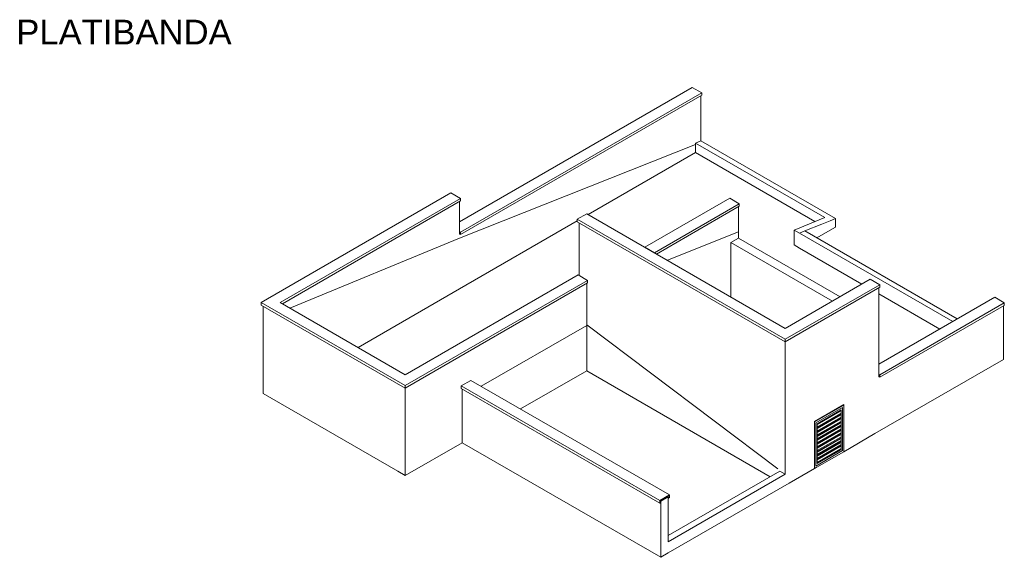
# Model space of a CAD drawing. Header units: metres. Extents: x -16.8 to 29.9, y -11.9 to 37.1.
# Tile 202 of 202: x -16.8 to -2.5, y 29.3 to 37.1. Entities that reach past the tile are written whole.
import ezdxf

# ---------------------------------------------------------------- set-up
doc = ezdxf.new("R2010")
doc.units = ezdxf.units.M
for name, color, linetype, lineweight in [('A-DOOR', 7, 'Continuous', 5), ('A-ROOF', 7, 'Continuous', 5), ('A-WALL', 7, 'Continuous', 5), ('G-ANNO-TEXT', 7, 'Continuous', 9), ('I-WALL', 7, 'Continuous', 5)]:
    doc.layers.add(name, color=color, linetype=linetype, lineweight=lineweight)
doc.styles.add('Arial', font='arial.ttf', dxfattribs={"height": 0.36})

# ---------------------------------------------------------------- blocks, each defined once
blk = doc.blocks.new('Parede básica _ ALV_EST_PA8 - ___-1864387-EXPLODE')
at = {"layer": 'I-WALL'}
for p, q in [((-11.187, 31.775), (-11.187, 30.505)), ((-11.187, 30.505), (-10.36, 30.983)), ((-11.187, 30.505), (-11.297, 30.568))]:
    blk.add_line(p, q, dxfattribs=at)
blk = doc.blocks.new('Parede básica _ ALV_EST_PA8 - ___-1864707-EXPLODE')
at = {"layer": 'I-WALL'}
for p, q in [((-2.497, 32.191), (-2.497, 32.971)), ((-4.362, 31.115), (-2.497, 32.191))]:
    blk.add_line(p, q, dxfattribs=at)
blk = doc.blocks.new('Parede básica _ ALV_EST_PA6 - ___-1864832-EXPLODE')
at = {"layer": 'I-WALL'}
for p, q in [((-4.307, 31.963), (-4.307, 33.232)), ((-5.665, 32.449), (-5.665, 30.526)), ((-5.241, 31.293), (-4.816, 31.538)), ((-4.816, 31.538), (-4.816, 30.852)), ((-5.241, 30.607), (-5.241, 31.293)), ((-4.816, 30.852), (-4.362, 31.115)), ((-5.665, 30.526), (-5.743, 30.571)), ((-5.61, 30.394), (-5.241, 30.607))]:
    blk.add_line(p, q, dxfattribs=at)
blk = doc.blocks.new('Parede básica _ ALV_EST_PA6_2 - ___-1865175-EXPLODE')
at = {"layer": 'I-WALL'}
for p, q in [((-6.347, 34.049), (-7.377, 33.633)), ((-6.347, 33.957), (-6.347, 34.049))]:
    blk.add_line(p, q, dxfattribs=at)
blk = doc.blocks.new('Parede básica _ ALV_EST_PA6_2 - ___-1865258-EXPLODE')
at = {"layer": 'I-WALL'}
for p, q in [((-6.347, 33.957), (-6.457, 33.894)), ((-6.347, 33.957), (-4.869, 33.104)), ((-4.979, 33.04), (-6.457, 33.894)), ((-6.457, 33.894), (-6.457, 33.102))]:
    blk.add_line(p, q, dxfattribs=at)
blk = doc.blocks.new('Parede básica _ ALV_EST_PA9 - ___-1865614-EXPLODE')
at = {"layer": 'I-WALL'}
for p, q in [((-8.659, 34.177), (-8.659, 33.414)), ((-8.55, 32.697), (-5.774, 30.602))]:
    blk.add_line(p, q, dxfattribs=at)
blk = doc.blocks.new('Parede básica _ ALV_EST_PA8 - ___-1866181-EXPLODE')
at = {"layer": 'I-WALL'}
for p, q in [((-13.252, 32.967), (-13.252, 31.697)), ((-13.252, 31.697), (-11.297, 30.568))]:
    blk.add_line(p, q, dxfattribs=at)
blk = doc.blocks.new('Parede básica _ ALV_EST_PA8 - ___-1867121-EXPLODE')
at = {"layer": 'I-WALL'}
for p, q in [((-10.399, 34.035), (-10.399, 34.488)), ((-12.862, 32.938), (-10.399, 33.953)), ((-11.873, 32.367), (-10.399, 33.218))]:
    blk.add_line(p, q, dxfattribs=at)
blk = doc.blocks.new('Parede básica _ ALV_EST_PA8 - ___-1867594-EXPLODE')
at = {"layer": 'I-WALL'}
for p, q in [((-6.892, 35.369), (-6.892, 36.023)), ((-10.399, 33.953), (-6.97, 35.318)), ((-8.529, 34.298), (-6.97, 35.198)), ((-10.399, 33.218), (-8.688, 34.206))]:
    blk.add_line(p, q, dxfattribs=at)
blk = doc.blocks.new('PORTA DE GIRO L_56-EXPLODE0')
at = {"layer": 'A-DOOR'}
for p, q in [((-4.816, 31.53), (-5.241, 31.285)), ((-4.834, 31.495), (-5.223, 31.271)), ((-5.223, 31.271), (-4.834, 31.495)), ((-4.834, 30.867), (-4.834, 31.495)), ((-4.834, 31.495), (-4.834, 30.867)), ((-4.823, 31.534), (-4.816, 31.53)), ((-4.816, 30.852), (-4.816, 31.53)), ((-5.202, 31.258), (-4.855, 31.458)), ((-4.859, 31.452), (-5.202, 31.253)), ((-4.866, 31.44), (-5.202, 31.246)), ((-4.859, 31.408), (-5.202, 31.21)), ((-4.859, 31.394), (-5.202, 31.196)), ((-4.866, 31.383), (-5.202, 31.189)), ((-4.859, 31.35), (-5.202, 31.152)), ((-4.859, 31.337), (-5.202, 31.139)), ((-4.855, 31.458), (-4.855, 30.879)), ((-5.241, 31.285), (-5.241, 30.607)), ((-5.223, 31.271), (-5.223, 30.642)), ((-5.223, 30.642), (-5.223, 31.271)), ((-4.866, 31.326), (-5.202, 31.132)), ((-4.859, 31.293), (-5.202, 31.095)), ((-4.859, 31.28), (-5.202, 31.082)), ((-4.866, 31.269), (-5.202, 31.075)), ((-5.202, 30.679), (-5.202, 31.258)), ((-4.859, 31.236), (-5.202, 31.038)), ((-4.859, 31.223), (-5.202, 31.025)), ((-4.866, 31.212), (-5.202, 31.018)), ((-4.859, 31.179), (-5.202, 30.981)), ((-4.859, 31.166), (-5.202, 30.968)), ((-4.866, 31.154), (-5.202, 30.961)), ((-4.859, 31.122), (-5.202, 30.924)), ((-4.859, 31.109), (-5.202, 30.911)), ((-4.866, 31.097), (-5.202, 30.903)), ((-4.859, 31.065), (-5.202, 30.867)), ((-4.859, 31.051), (-5.202, 30.854)), ((-4.866, 31.04), (-5.202, 30.846)), ((-4.859, 31.008), (-5.202, 30.81)), ((-4.859, 30.994), (-5.202, 30.796)), ((-4.866, 30.983), (-5.202, 30.789)), ((-4.859, 30.95), (-5.202, 30.752)), ((-4.859, 30.937), (-5.202, 30.739)), ((-4.866, 30.926), (-5.202, 30.732)), ((-5.241, 30.607), (-4.816, 30.852)), ((-5.223, 30.642), (-4.834, 30.867)), ((-4.834, 30.867), (-5.223, 30.642)), ((-4.859, 30.893), (-5.202, 30.695)), ((-5.202, 30.683), (-4.859, 30.881)), ((-4.855, 30.879), (-5.202, 30.679)), ((-4.855, 30.879), (-4.859, 30.881)), ((-5.219, 30.62), (-5.241, 30.607)), ((-5.241, 30.607), (-5.219, 30.62))]:
    blk.add_line(p, q, dxfattribs=at)
blk = doc.blocks.new('PORTA DE GIRO L_01-EXPLODE1')
blk.add_blockref('PORTA DE GIRO L_56-EXPLODE0', (0, 0))
blk = doc.blocks.new('Parede básica _ TIJOLO_COMUM_FECHAMENTO - ___-1913448-EXPLODE')
at = {"layer": 'A-WALL'}
for p, q in [((-6.892, 35.369), (-6.97, 35.337)), ((-5.092, 34.254), (-6.97, 35.337)), ((-6.97, 35.337), (-6.97, 35.198)), ((-6.892, 35.369), (-4.937, 34.24)), ((-6.97, 35.198), (-5.234, 34.196)), ((-4.937, 34.24), (-5.014, 34.209)), ((-4.937, 34.24), (-4.937, 34.114)), ((-4.937, 34.114), (-5.014, 34.069))]:
    blk.add_line(p, q, dxfattribs=at)
blk = doc.blocks.new('Parede básica _ TIJOLO_COMUM_FECHAMENTO - ___-1913577-EXPLODE')
at = {"layer": 'A-WALL'}
for p, q in [((-5.538, 34.073), (-5.092, 34.254)), ((-5.014, 34.209), (-5.135, 34.16)), ((-5.538, 33.857), (-5.538, 34.073)), ((-5.46, 34.029), (-5.538, 34.073)), ((-5.135, 34.16), (-5.382, 34.06)), ((-5.206, 33.959), (-5.014, 34.069)), ((-5.46, 33.812), (-5.538, 33.857))]:
    blk.add_line(p, q, dxfattribs=at)
blk = doc.blocks.new('Parede básica _ TIJOLO_COMUM_FECHAMENTO - ___-1913929-EXPLODE')
at = {"layer": 'A-WALL'}
for p, q in [((-5.46, 34.029), (-5.382, 34.06)), ((-5.382, 34.06), (-3.166, 32.781)), ((-3.232, 32.743), (-5.46, 34.029)), ((-5.46, 34.029), (-5.46, 34.029)), ((-5.46, 33.812), (-4.551, 33.287)), ((-4.307, 33.147), (-3.42, 32.634))]:
    blk.add_line(p, q, dxfattribs=at)
blk = doc.blocks.new('RUFO_1_ - RUFO_1_-1923193-EXPLODE')
at = {"layer": 'A-ROOF'}
for p, q in [((-10.399, 34.194), (-7.016, 36.147)), ((-10.385, 34.043), (-6.878, 36.068)), ((-7.016, 36.147), (-6.878, 36.068)), ((-6.878, 36.068), (-6.878, 36.031)), ((-6.878, 36.031), (-10.385, 34.006)), ((-13.28, 33.02), (-10.523, 34.612)), ((-13.005, 33.02), (-10.385, 34.533)), ((-10.385, 34.496), (-12.973, 33.002)), ((-10.523, 34.612), (-10.385, 34.533)), ((-10.385, 34.533), (-10.385, 34.496)), ((-6.471, 34.535), (-7.705, 33.822)), ((-6.471, 34.535), (-6.333, 34.455)), ((-6.333, 34.455), (-7.567, 33.743)), ((-6.333, 34.418), (-7.535, 33.724)), ((-6.333, 34.455), (-6.333, 34.418)), ((-8.55, 34.31), (-8.688, 34.231)), ((-8.688, 34.231), (-5.665, 32.485)), ((-8.688, 34.231), (-8.688, 34.194)), ((-5.665, 32.449), (-8.688, 34.194)), ((-5.665, 32.644), (-8.55, 34.31)), ((-10.385, 34.043), (-10.399, 34.051)), ((-10.399, 34.035), (-10.397, 34.013)), ((-10.397, 34.013), (-10.385, 34.006)), ((-10.385, 34.006), (-10.385, 34.043)), ((-7.567, 33.743), (-7.705, 33.822)), ((-8.675, 33.421), (-11.187, 31.971)), ((-11.187, 31.812), (-8.538, 33.341)), ((-8.538, 33.341), (-8.675, 33.421)), ((-8.538, 33.341), (-8.538, 33.305)), ((-5.665, 32.644), (-4.431, 33.357)), ((-4.431, 33.357), (-4.293, 33.277)), ((-8.538, 33.305), (-11.187, 31.775)), ((-5.665, 32.485), (-4.293, 33.277)), ((-5.665, 32.449), (-4.293, 33.241)), ((-4.293, 33.277), (-4.293, 33.241)), ((-4.307, 32.122), (-2.621, 33.096)), ((-2.621, 33.096), (-2.483, 33.016)), ((-13.28, 32.983), (-13.28, 33.02)), ((-13.28, 33.02), (-11.187, 31.812)), ((-11.187, 31.775), (-13.28, 32.983)), ((-11.187, 31.971), (-13.005, 33.02)), ((-4.293, 31.971), (-2.483, 33.016)), ((-2.483, 32.979), (-4.293, 31.934)), ((-2.483, 33.016), (-2.483, 32.979)), ((-5.665, 32.485), (-5.665, 32.449)), ((-4.293, 31.971), (-4.307, 31.979)), ((-4.307, 31.963), (-4.305, 31.941)), ((-4.305, 31.941), (-4.293, 31.934)), ((-4.293, 31.934), (-4.293, 31.971)), ((-11.187, 31.775), (-11.187, 31.812)), ((-10.374, 31.808), (-10.233, 31.889)), ((-10.374, 31.771), (-10.374, 31.808)), ((-10.374, 31.808), (-7.489, 30.142)), ((-10.374, 31.771), (-7.489, 30.105)), ((-10.233, 31.889), (-7.348, 30.224)), ((-7.348, 30.224), (-7.489, 30.142)), ((-7.475, 30.134), (-7.362, 30.199)), ((-7.362, 30.199), (-7.36, 30.179)), ((-7.36, 30.179), (-7.348, 30.187)), ((-7.348, 30.187), (-7.348, 30.224)), ((-7.489, 30.142), (-7.489, 30.105)), ((-7.489, 30.105), (-7.477, 30.112)), ((-7.477, 30.112), (-7.475, 30.134)), ((-7.366, 30.182), (-7.36, 30.179))]:
    blk.add_line(p, q, dxfattribs=at)
blk = doc.blocks.new('RUFO_1_ - RUFO_1_-1923195-EXPLODE')
blk.add_blockref('RUFO_1_ - RUFO_1_-1923193-EXPLODE', (0, 0))
blk = doc.blocks.new('Parede básica _ TIJOLO_COMUM_FECHAMENTO - ___-1934952-EXPLODE')
at = {"layer": 'A-WALL'}
for p, q in [((-7.366, 29.634), (-5.743, 30.571)), ((-5.665, 30.526), (-7.366, 29.544)), ((-7.366, 29.38), (-5.61, 30.394))]:
    blk.add_line(p, q, dxfattribs=at)
blk = doc.blocks.new('Parede básica _ ALV_EST_PA6_2 - ___-1988383-EXPLODE')
at = {"layer": 'I-WALL'}
for p, q in [((-6.347, 34.049), (-6.347, 34.41)), ((-7.377, 33.633), (-6.347, 34.049))]:
    blk.add_line(p, q, dxfattribs=at)
blk = doc.blocks.new('Parede básica _ ALV_EST_PA4_2_ - ___-2130574-EXPLODE')
at = {"layer": 'I-WALL'}
for p, q in [((-10.36, 31.763), (-10.36, 30.983)), ((-10.36, 30.983), (-7.475, 29.317)), ((-7.475, 30.134), (-7.366, 30.197)), ((-7.366, 30.197), (-7.366, 29.544)), ((-7.475, 29.317), (-7.475, 30.134)), ((-7.366, 29.38), (-7.475, 29.317))]:
    blk.add_line(p, q, dxfattribs=at)
blk = doc.blocks.new('Parede básica _ ALV_EST_PA6_2 - ___-2131364-EXPLODE')
at = {"layer": 'I-WALL'}
for p, q in [((-5.774, 30.602), (-8.55, 32.697)), ((-8.55, 32.697), (-8.55, 32.028)), ((-8.55, 32.028), (-5.884, 30.489))]:
    blk.add_line(p, q, dxfattribs=at)
blk = doc.blocks.new('Parede básica _ ALV_EST_PA6_2 - ___-2136536-EXPLODE')
at = {"layer": 'I-WALL'}
for p, q in [((-8.55, 32.697), (-8.55, 33.298)), ((-10.083, 31.802), (-8.55, 32.687))]:
    blk.add_line(p, q, dxfattribs=at)
blk = doc.blocks.new('Parede básica _ ALV_EST_PA6_2 - ___-2136924-EXPLODE')
at = {"layer": 'I-WALL'}
for p, q in [((-8.55, 32.687), (-10.083, 31.802)), ((-9.512, 31.473), (-8.55, 32.028))]:
    blk.add_line(p, q, dxfattribs=at)

msp = doc.modelspace()

# ---------------------------------------------------------------- block references
at = {"layer": 'A-DOOR'}
msp.add_blockref('PORTA DE GIRO L_01-EXPLODE1', (0, 0), dxfattribs=at)
at = {"layer": 'A-ROOF'}
msp.add_blockref('RUFO_1_ - RUFO_1_-1923195-EXPLODE', (0, 0), dxfattribs=at)
at = {"layer": 'A-WALL'}
for name in ['Parede básica _ TIJOLO_COMUM_FECHAMENTO - ___-1913448-EXPLODE', 'Parede básica _ TIJOLO_COMUM_FECHAMENTO - ___-1913577-EXPLODE', 'Parede básica _ TIJOLO_COMUM_FECHAMENTO - ___-1913929-EXPLODE', 'Parede básica _ TIJOLO_COMUM_FECHAMENTO - ___-1934952-EXPLODE']:
    msp.add_blockref(name, (0, 0), dxfattribs=at)
at = {"layer": 'I-WALL'}
for name in ['Parede básica _ ALV_EST_PA8 - ___-1867594-EXPLODE', 'Parede básica _ ALV_EST_PA8 - ___-1867121-EXPLODE', 'Parede básica _ ALV_EST_PA6_2 - ___-1988383-EXPLODE', 'Parede básica _ ALV_EST_PA9 - ___-1865614-EXPLODE', 'Parede básica _ ALV_EST_PA6_2 - ___-1865175-EXPLODE', 'Parede básica _ ALV_EST_PA6_2 - ___-1865258-EXPLODE', 'Parede básica _ ALV_EST_PA6_2 - ___-2136536-EXPLODE', 'Parede básica _ ALV_EST_PA6 - ___-1864832-EXPLODE', 'Parede básica _ ALV_EST_PA8 - ___-1866181-EXPLODE', 'Parede básica _ ALV_EST_PA8 - ___-1864707-EXPLODE', 'Parede básica _ ALV_EST_PA6_2 - ___-2136924-EXPLODE', 'Parede básica _ ALV_EST_PA6_2 - ___-2131364-EXPLODE', 'Parede básica _ ALV_EST_PA8 - ___-1864387-EXPLODE', 'Parede básica _ ALV_EST_PA4_2_ - ___-2130574-EXPLODE']:
    msp.add_blockref(name, (0, 0), dxfattribs=at)

# ---------------------------------------------------------------- texts
at = {"layer": 'G-ANNO-TEXT', "insert": (-16.839, 37.13), "char_height": 0.36, "width": 3.71983, "attachment_point": 1, "style": 'Arial'}
msp.add_mtext('PLATIBANDA', dxfattribs=at)

doc.saveas('drawing.dxf')
